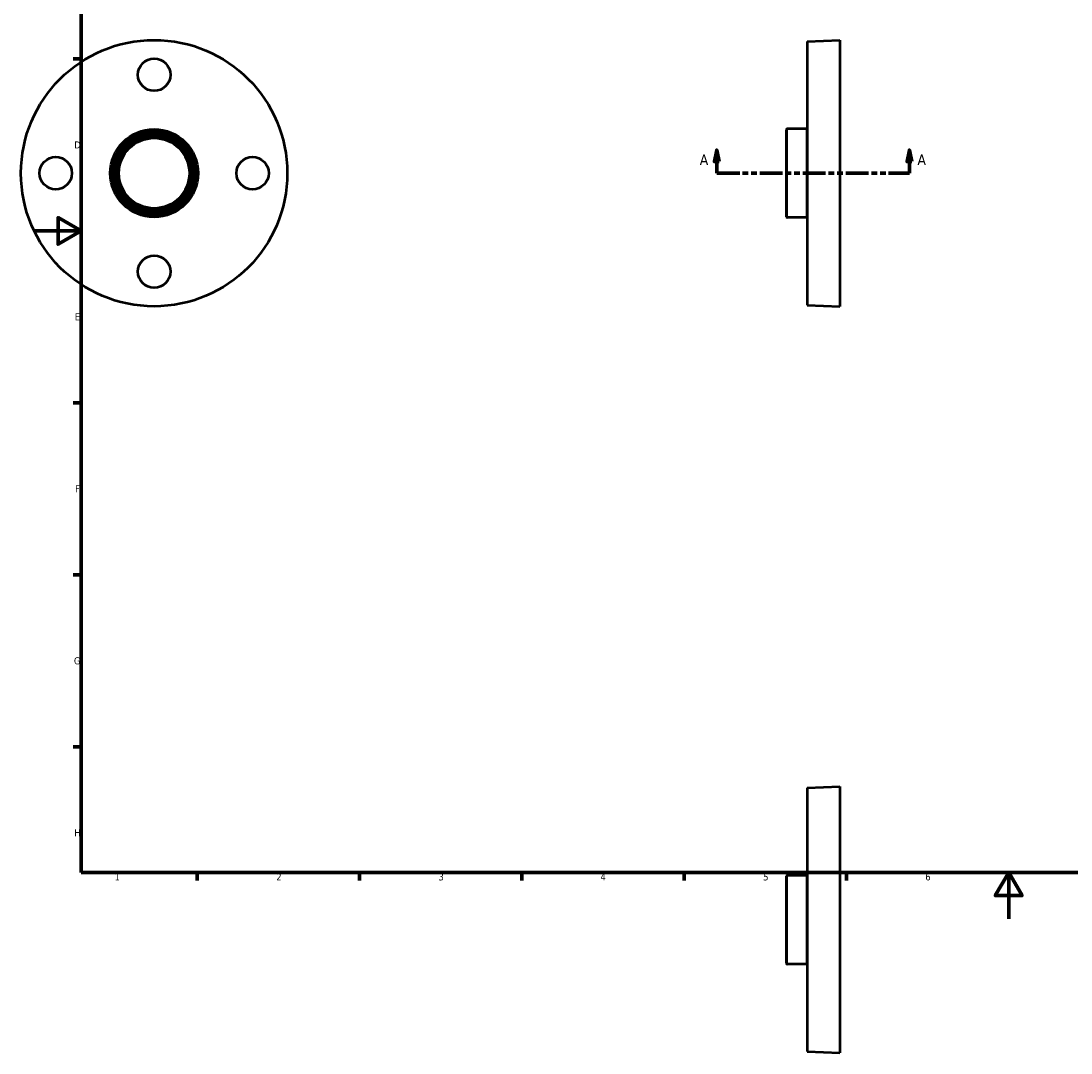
# Model space of a CAD drawing. Header units: millimetres. Extents: x -6 to 901, y -58 to 844.
# Tile 1 of 4: x -6 to 447, y -58 to 388. Entities that reach past the tile are written whole.
import ezdxf

# ---------------------------------------------------------------- set-up
doc = ezdxf.new("R2010")
doc.units = ezdxf.units.MM
doc.linetypes.add('DOUBLE_DASH_CHAIN', pattern=[1.2403, 0.6614, -0.0827, 0.1654, -0.0827, 0.1654, -0.0827])
for name, color, linetype, lineweight in [('Border (ANSI)', 7, 'Continuous', 70), ('Section Line (ANSI)', 7, 'DOUBLE_DASH_CHAIN', 70), ('Visible (ANSI)', 7, 'Continuous', 50), ('Visible Narrow (ANSI)', 7, 'Continuous', 35)]:
    doc.layers.add(name, color=color, linetype=linetype, lineweight=lineweight)
doc.styles.add('Label Text (ANSI)', font='tahoma.ttf')
doc.styles.add('Note Text (ANSI)', font='tahoma.ttf')

# ---------------------------------------------------------------- blocks, each defined once
blk = doc.blocks.new('Borders Default Border')
at = {"layer": 'Border (ANSI)'}
for p, q in [((20, 371.25), (16.55, 371.25)), ((20, 222.75), (16.55, 222.75)), ((20, 148.5), (16.55, 148.5)), ((20, 74.25), (16.55, 74.25)), ((70.08, 20), (70.08, 16.55)), ((140.17, 20), (140.17, 16.55)), ((210.25, 20), (210.25, 16.55)), ((280.33, 20), (280.33, 16.55)), ((350.42, 20), (350.42, 16.55))]:
    blk.add_line(p, q, dxfattribs=at)
at = {"layer": 'Border (ANSI)', "flags": 128}
for points in [[(20, 20), (20, 574), (821, 574), (821, 20), (20, 20)], [(0, 297), (20, 297), (10, 302.77), (10, 291.23), (20, 297)], [(420.5, 0), (420.5, 20), (414.73, 10), (426.27, 10), (420.5, 20)]]:
    blk.add_lwpolyline(points, dxfattribs=at)
at = {"layer": 'Border (ANSI)', "char_height": 3.05, "attachment_point": 7, "style": 'Note Text (ANSI)'}
for s, insert in [('D', (16.96, 332.6)), ('E', (17.21, 258.35)), ('F', (17.29, 184.1)), ('G', (16.81, 109.79)), ('H', (16.97, 35.6)), ('1', (34.35, 16.55)), ('2', (104.2, 16.55)), ('3', (174.26, 16.49)), ('4', (244.23, 16.55)), ('5', (314.48, 16.49)), ('6', (384.49, 16.49))]:
    blk.add_mtext(s, dxfattribs=dict(at, insert=insert))
blk = doc.blocks.new('2dTransSection0')
at = {"layer": 'Section Line (ANSI)', "linetype": 'Continuous'}
for p, q in [((294.43, 331.93), (293.43, 326.93)), ((294.43, 326.93), (294.43, 331.93)), ((295.43, 326.93), (294.43, 331.93)), ((377.63, 331.93), (376.63, 326.93)), ((377.63, 326.93), (377.63, 331.93)), ((378.63, 326.93), (377.63, 331.93)), ((293.43, 326.93), (295.43, 326.93)), ((294.43, 321.93), (294.43, 326.93)), ((376.63, 326.93), (378.63, 326.93)), ((377.63, 321.93), (377.63, 326.93)), ((294.43, 321.93), (303.39, 321.93)), ((368.67, 321.93), (377.63, 321.93))]:
    blk.add_line(p, q, dxfattribs=at)
at = {"layer": 'Section Line (ANSI)', "linetype": 'DOUBLE_DASH_CHAIN', "ltscale": 14.964315}
blk.add_line((294.43, 321.93), (377.63, 321.93), dxfattribs=at)
at = {"layer": 'Section Line (ANSI)', "linetype": 'Continuous', "flags": 128}
for points in [[(295.43, 326.93), (294.43, 331.93), (293.43, 326.93), (295.43, 326.93)], [(378.63, 326.93), (377.63, 331.93), (376.63, 326.93), (378.63, 326.93)]]:
    blk.add_lwpolyline(points, dxfattribs=at)
at = {"layer": 'Section Line (ANSI)'}
for points in [[(295.43, 326.93), (294.43, 331.93), (293.43, 326.93), (295.43, 326.93)], [(378.63, 326.93), (377.63, 331.93), (376.63, 326.93), (378.63, 326.93)]]:
    blk.add_solid(points, dxfattribs=at)
at = {"layer": 'Section Line (ANSI)', "char_height": 4.57, "attachment_point": 7, "style": 'Label Text (ANSI)'}
for insert in [(287.07, 325.43), (381.1, 325.43)]:
    blk.add_mtext('A', dxfattribs=dict(at, insert=insert))

msp = doc.modelspace()

# ---------------------------------------------------------------- linework, layer by layer
at = {"layer": 'Visible (ANSI)'}
for p, q in [((333.5312, 378.8524), (347.5312, 379.4274)), ((333.5312, 378.8524), (333.5312, 265.0024)), ((347.5312, 379.4274), (347.5312, 264.4274)), ((324.5312, 303.0474), (324.5312, 340.8074)), ((333.2112, 341.1274), (324.8512, 341.1274)), ((333.2112, 302.7274), (324.8512, 302.7274)), ((333.5312, 265.0024), (347.5312, 264.4274)), ((333.5312, 56.4538), (347.5312, 57.0288)), ((333.5312, 56.4538), (333.5312, -57.3962)), ((347.5312, 57.0288), (347.5312, -57.9712)), ((324.5312, -19.3512), (324.5312, 18.4088)), ((333.2112, 18.7288), (324.8512, 18.7288)), ((333.2112, -19.6712), (324.8512, -19.6712)), ((333.5312, -57.3962), (347.5312, -57.9712))]:
    msp.add_line(p, q, dxfattribs=at)
for centre, radius in [((51.4585, 321.9274), 57.5), ((51.4585, 364.4274), 7), ((51.4585, 321.9274), 18.97), ((51.4585, 321.9274), 18.395), ((51.4585, 321.9274), 17.82), ((51.4585, 321.9274), 17.245), ((51.4585, 321.9274), 16.67), ((51.4585, 321.9274), 16.095), ((51.4585, 321.9274), 15.2), ((8.9585, 321.9274), 7), ((93.9585, 321.9274), 7), ((51.4585, 279.4274), 7)]:
    msp.add_circle(centre, radius, dxfattribs=at)
for centre, start, end in [((324.8512, 340.8074), 90, 180), ((333.2112, 341.4474), 270, 0), ((324.8512, 303.0474), 180, 270), ((333.2112, 302.4074), 0, 90), ((324.8512, 18.4088), 90, 180), ((333.2112, 19.0488), 270, 0), ((324.8512, -19.3512), 180, 270), ((333.2112, -19.9912), 0, 90)]:
    msp.add_arc(centre, 0.32, start, end, dxfattribs=at)
at = {"layer": 'Visible Narrow (ANSI)'}
for p, q in [((324.8512, 340.891), (324.8512, 302.9638)), ((333.2112, 302.9638), (333.2112, 340.891)), ((324.8512, 18.4924), (324.8512, -19.4348)), ((333.2112, -19.4348), (333.2112, 18.4924))]:
    msp.add_line(p, q, dxfattribs=at)
msp.add_circle((51.4585, 321.9274), 15.52, dxfattribs=at)

# ---------------------------------------------------------------- block references
msp.add_blockref('Borders Default Border', (0, 0))
at = {"layer": 'Section Line (ANSI)'}
msp.add_blockref('2dTransSection0', (0, 0), dxfattribs=at)

doc.saveas('drawing.dxf')
